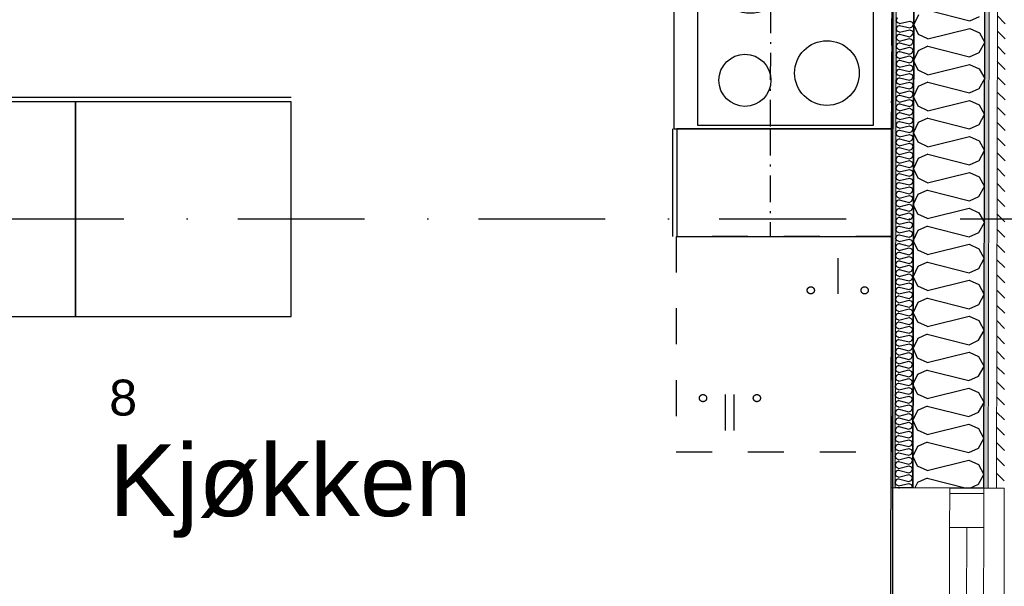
# Model space of a CAD drawing. Header units: millimetres. Extents: x -3836 to 10135, y -3581 to 11389.
# Tile 9 of 47: x 5097 to 7839, y 423 to 2000. Entities that reach past the tile are written whole.
import ezdxf
from ezdxf.enums import TextEntityAlignment as Align

# ---------------------------------------------------------------- set-up
doc = ezdxf.new("R2010")
doc.units = ezdxf.units.MM
doc.header["$LTSCALE"] = 0.5
doc.header["$MEASUREMENT"] = 0
for name, pattern in [('Over snittplan', [260, 150, -50, 10, -50]), ('PLINE', [0]), ('Prikk & stiplet', [1340.555525, 705.555534, -352.777767, 0, -282.222223]), ('Stipling', [400, 200, -200])]:
    doc.linetypes.add(name, pattern=pattern)
for name, color, linetype in [('231- Bærende yttervegger (Skravur)(Nye konstruksjoner)', 7, 'Continuous'), ('231- Bærende yttervegger(Nye konstruksjoner)', 7, 'Continuous'), ('244- Vinduer_ dører_ foldevegger(Nye konstruksjoner)', 7, 'Continuous'), ('252- Gulv på grunn_ bunnplate(Nye konstruksjoner)', 7, 'Continuous'), ('273- Kjøkkeninnredning(Nye konstruksjoner)', 7, 'Continuous'), ('852- Snittmarkør', 7, 'Continuous'), ('862- M___Nettoareal(Nye konstruksjoner)', 7, 'Continuous'), ('862- M___Nettoareal(Polylinje)(Nye konstruksjoner)', 7, 'Continuous'), ('862- M___Nettoareal(Tekst)(Nye konstruksjoner)', 7, 'Continuous')]:
    doc.layers.add(name, color=color, linetype=linetype)
for name, color, linetype, lineweight in [('234- Vinduer_ dører_ porter(Nye konstruksjoner)', 7, 'Continuous', 0), ('235- Utvendig kledning og overflate(Nye konstruksjoner)', 7, 'Continuous', 0), ('236- Innvendig kledning og overflate(Nye konstruksjoner)', 7, 'Continuous', 0)]:
    doc.layers.add(name, color=color, linetype=linetype, lineweight=lineweight)
doc.styles.add('GENERATED_STYLE_1', font='arial.ttf')
pattern_1 = [(0, (0, 0), (0, 43.30127), [0, -25]), (0, (12.5, 21.65), (0, 43.30127), [0, -25])]

# ---------------------------------------------------------------- blocks, each defined once
blk = doc.blocks.new('Kjøkken_8_8', base_point=(5841.9, 706.7))
at = {"layer": '862- M___Nettoareal(Polylinje)(Nye konstruksjoner)', "linetype": 'PLINE', "flags": 128}
blk.add_lwpolyline([(4405.4, -852.4), (7528.2, -852.4), (7528.2, 3259), (4405.4, 3259)], close=True, dxfattribs=at)
at = {"layer": '862- M___Nettoareal(Tekst)(Nye konstruksjoner)', "style": 'GENERATED_STYLE_1'}
for tag, height, p in [('DUMMY_862', 100, (5422.8, 1021)), ('DUMMY_861', 100, (5346.5, 998.2)), ('DUMMY_863', 200, (6337.3, 863.9)), ('ROOM_NAME', 200, (5346.5, 818.2)), ('DUMMY_864', 100, (5346.5, 549.6))]:
    blk.add_attdef(tag, text='', height=height, dxfattribs=at).set_placement(p, align=Align.TOP_LEFT)
blk = doc.blocks.new('Kjøleskap[11]', base_point=(6924.8, 1396.8))
at = {"layer": '273- Kjøkkeninnredning(Nye konstruksjoner)', "linetype": 'Stipling'}
for p, q in [((7374.8, 1336.8), (7374.8, 1156.8)), ((7062.8, 856.8), (7062.8, 1036.8)), ((7086.8, 856.8), (7086.8, 1036.8))]:
    blk.add_line(p, q, dxfattribs=at)
at = {"layer": '273- Kjøkkeninnredning(Nye konstruksjoner)', "linetype": 'Stipling', "flags": 128}
blk.add_lwpolyline([(6924.8, 1396.8), (6924.8, 796.8), (7524.8, 796.8), (7524.8, 1396.8)], close=True, dxfattribs=at)
at = {"layer": '273- Kjøkkeninnredning(Nye konstruksjoner)', "linetype": 'Stipling'}
for centre in [(7299.8, 1246.8), (7449.8, 1246.8), (6999.8, 946.8), (7149.8, 946.8)]:
    blk.add_circle(centre, 10, dxfattribs=at)
blk = doc.blocks.new('Koketopp + integrert stekeovn[16]', base_point=(6918.2, 2296.8))
at = {"layer": '273- Kjøkkeninnredning(Nye konstruksjoner)', "linetype": 'PLINE'}
for p, q in [((6918.2, 2296.8), (6918.2, 1696.8)), ((6918.2, 2296.8), (7528.2, 2296.8)), ((7528.2, 2296.8), (7528.2, 1696.8)), ((6918.2, 1696.8), (7528.2, 1696.8))]:
    blk.add_line(p, q, dxfattribs=at)
at = {"layer": '273- Kjøkkeninnredning(Nye konstruksjoner)', "linetype": 'PLINE', "flags": 128}
blk.add_lwpolyline([(6984.2, 2286.8), (6984.2, 1706.8), (7474.2, 1706.8), (7474.2, 2286.8)], close=True, dxfattribs=at)
at = {"layer": '273- Kjøkkeninnredning(Nye konstruksjoner)', "linetype": 'PLINE'}
for centre, radius in [((7131.2, 2123.3), 105), ((7363.9, 2156.3), 72.5), ((7344.8, 1851.8), 90), ((7116.5, 1831.5), 72.5)]:
    blk.add_circle(centre, radius, dxfattribs=at)
blk = doc.blocks.new('Underskap[17]', base_point=(5852.7, 1173.6))
at = {"layer": '273- Kjøkkeninnredning(Nye konstruksjoner)', "linetype": 'PLINE'}
for p, q in [((5852.7, 1783.6), (5252.7, 1783.6)), ((5852.7, 1771.6), (5252.7, 1771.6)), ((5252.7, 1771.6), (5252.7, 1173.6)), ((5852.7, 1173.6), (5852.7, 1771.6)), ((5252.7, 1173.6), (5852.7, 1173.6)), ((5252.7, 1173.6), (5852.7, 1173.6))]:
    blk.add_line(p, q, dxfattribs=at)
blk = doc.blocks.new('Underskap[18]', base_point=(5252.7, 1173.6))
at = {"layer": '273- Kjøkkeninnredning(Nye konstruksjoner)', "linetype": 'PLINE'}
for p, q in [((5252.7, 1783.6), (4652.7, 1783.6)), ((5252.7, 1771.6), (4652.7, 1771.6)), ((4652.7, 1771.6), (4652.7, 1173.6)), ((5252.7, 1173.6), (5252.7, 1771.6)), ((4652.7, 1173.6), (5252.7, 1173.6)), ((4652.7, 1173.6), (5252.7, 1173.6))]:
    blk.add_line(p, q, dxfattribs=at)
blk = doc.blocks.new('Underskap[33]', base_point=(7524.8, 1696.8))
at = {"layer": '273- Kjøkkeninnredning(Nye konstruksjoner)', "linetype": 'PLINE'}
for p, q in [((6914.8, 1696.8), (6914.8, 1396.8)), ((6926.8, 1696.8), (6926.8, 1396.8)), ((7524.8, 1696.8), (6926.8, 1696.8)), ((7524.8, 1396.8), (7524.8, 1696.8)), ((7524.8, 1396.8), (7524.8, 1696.8)), ((6926.8, 1396.8), (7524.8, 1396.8))]:
    blk.add_line(p, q, dxfattribs=at)
blk = doc.blocks.new('Overskap[44]', base_point=(7526.1, 2296.8))
at = {"layer": '273- Kjøkkeninnredning(Nye konstruksjoner)', "linetype": 'Over snittplan', "flags": 128}
blk.add_lwpolyline([(7188.1, 2297.6), (7186.8, 1697.6), (7524.8, 1696.8), (7526.1, 2296.8)], close=True, dxfattribs=at)
blk = doc.blocks.new('Overskap[49]', base_point=(7524.8, 1696.8))
at = {"layer": '273- Kjøkkeninnredning(Nye konstruksjoner)', "linetype": 'Over snittplan', "flags": 128}
blk.add_lwpolyline([(7186.8, 1696.8), (7186.8, 1396.8), (7524.8, 1396.8), (7524.8, 1696.8)], close=True, dxfattribs=at)
blk = doc.blocks.new('*X199')
at = {"layer": '231- Bærende yttervegger (Skravur)(Nye konstruksjoner)', "linetype": 'PLINE'}
for p, q in [((7540.6, 2005.7), (7537.4, 1999)), ((7540.6, 1992.4), (7537.4, 1999)), ((7540.5, 1981.4), (7537.4, 1974.8)), ((7540.5, 1968.1), (7537.4, 1974.8)), ((7547, 1984.3), (7540.5, 1981.4)), ((7547.1, 1989.4), (7540.6, 1992.4)), ((7547, 1984.3), (7575.2, 1977.2)), ((7547.1, 1989.4), (7575.2, 1996.4)), ((7575.2, 1996.4), (7581.7, 1993.4)), ((7575.2, 1977.2), (7581.7, 1980.2)), ((7581.7, 1993.4), (7585.4, 1986.8)), ((7581.7, 1980.2), (7585.4, 1986.8)), ((7540.5, 1957.1), (7537.3, 1950.5)), ((7540.5, 1943.8), (7537.3, 1950.5)), ((7547, 1965.2), (7540.5, 1968.1)), ((7547, 1960), (7540.5, 1957.1)), ((7547, 1965.2), (7575.2, 1972.1)), ((7547, 1960), (7575.1, 1952.9)), ((7547, 1940.9), (7575.1, 1947.8)), ((7575.1, 1952.9), (7581.6, 1955.9)), ((7575.1, 1947.8), (7581.6, 1944.9)), ((7575.2, 1972.1), (7581.7, 1969.2)), ((7581.6, 1955.9), (7585.4, 1962.5)), ((7581.7, 1969.2), (7585.4, 1962.5)), ((7540.4, 1932.8), (7537.3, 1926.2)), ((7540.4, 1919.6), (7537.3, 1926.2)), ((7546.9, 1935.8), (7540.4, 1932.8)), ((7546.9, 1916.6), (7540.4, 1919.6)), ((7547, 1940.9), (7540.5, 1943.8)), ((7546.9, 1935.8), (7575.1, 1928.7)), ((7546.9, 1916.6), (7575.1, 1923.6)), ((7575.1, 1928.7), (7581.6, 1931.6)), ((7575.1, 1923.6), (7581.6, 1920.6)), ((7581.6, 1944.9), (7585.3, 1938.2)), ((7581.6, 1931.6), (7585.3, 1938.2)), ((7581.6, 1920.6), (7585.3, 1914)), ((7540.4, 1908.5), (7537.2, 1901.9)), ((7540.4, 1895.3), (7537.2, 1901.9)), ((7546.9, 1911.5), (7540.4, 1908.5)), ((7546.9, 1892.3), (7540.4, 1895.3)), ((7546.9, 1911.5), (7575, 1904.4)), ((7546.9, 1892.3), (7575, 1899.3)), ((7575, 1904.4), (7581.5, 1907.3)), ((7575, 1899.3), (7581.5, 1896.3)), ((7581.5, 1907.3), (7585.3, 1914)), ((7581.5, 1896.3), (7585.2, 1889.7)), ((7540.3, 1884.3), (7537.2, 1877.6)), ((7540.3, 1871), (7537.2, 1877.6)), ((7546.8, 1887.2), (7540.3, 1884.3)), ((7546.8, 1868), (7540.3, 1871)), ((7546.8, 1887.2), (7575, 1880.1)), ((7546.8, 1868), (7575, 1875)), ((7575, 1880.1), (7581.5, 1883.1)), ((7575, 1875), (7581.5, 1872)), ((7581.4, 1858.8), (7585.2, 1865.4)), ((7581.5, 1883.1), (7585.2, 1889.7)), ((7581.5, 1872), (7585.2, 1865.4)), ((7540.3, 1860), (7537.1, 1853.4)), ((7540.2, 1846.7), (7537.1, 1853.4)), ((7546.7, 1843.7), (7540.2, 1846.7)), ((7546.7, 1838.6), (7540.2, 1835.7)), ((7546.8, 1862.9), (7540.3, 1860)), ((7546.7, 1843.7), (7574.9, 1850.7)), ((7546.7, 1838.6), (7574.9, 1831.5)), ((7546.8, 1862.9), (7574.9, 1855.8)), ((7574.9, 1855.8), (7581.4, 1858.8)), ((7574.9, 1850.7), (7581.4, 1847.8)), ((7581.4, 1847.8), (7585.1, 1841.1)), ((7581.4, 1834.5), (7585.1, 1841.1)), ((7540.2, 1811.4), (7537, 1804.8)), ((7540.2, 1835.7), (7537.1, 1829.1)), ((7540.2, 1822.4), (7537.1, 1829.1)), ((7546.7, 1819.5), (7540.2, 1822.4)), ((7546.7, 1814.4), (7540.2, 1811.4)), ((7546.7, 1819.5), (7574.9, 1826.4)), ((7546.7, 1814.4), (7574.8, 1807.3)), ((7574.8, 1807.3), (7581.3, 1810.2)), ((7574.9, 1831.5), (7581.4, 1834.5)), ((7574.9, 1826.4), (7581.4, 1823.5)), ((7581.3, 1810.2), (7585, 1816.8)), ((7581.4, 1823.5), (7585, 1816.8)), ((7540.1, 1798.2), (7537, 1804.8)), ((7540.1, 1787.1), (7537, 1780.5)), ((7546.6, 1795.2), (7540.1, 1798.2)), ((7546.6, 1790.1), (7540.1, 1787.1)), ((7546.6, 1795.2), (7574.8, 1802.2)), ((7546.6, 1790.1), (7574.8, 1783)), ((7574.8, 1802.2), (7581.3, 1799.2)), ((7574.8, 1783), (7581.3, 1785.9)), ((7581.3, 1799.2), (7585, 1792.5)), ((7581.3, 1785.9), (7585, 1792.5)), ((7540.1, 1762.9), (7536.9, 1756.2)), ((7540, 1749.6), (7536.9, 1756.2)), ((7540.1, 1773.9), (7537, 1780.5)), ((7546.6, 1770.9), (7540.1, 1773.9)), ((7546.6, 1765.8), (7540.1, 1762.9)), ((7546.6, 1770.9), (7574.8, 1777.9)), ((7546.6, 1765.8), (7574.7, 1758.7)), ((7574.7, 1758.7), (7581.2, 1761.6)), ((7574.8, 1777.9), (7581.3, 1774.9)), ((7581.2, 1761.6), (7584.9, 1768.3)), ((7581.3, 1774.9), (7584.9, 1768.3)), ((7540, 1738.6), (7536.9, 1731.9)), ((7540, 1725.3), (7536.9, 1731.9)), ((7546.5, 1746.6), (7540, 1749.6)), ((7546.5, 1741.5), (7540, 1738.6)), ((7546.5, 1746.6), (7574.7, 1753.6)), ((7546.5, 1741.5), (7574.7, 1734.4)), ((7546.5, 1722.3), (7574.7, 1729.3)), ((7574.7, 1753.6), (7581.2, 1750.6)), ((7574.7, 1734.4), (7581.2, 1737.4)), ((7574.7, 1729.3), (7581.2, 1726.3)), ((7581.2, 1750.6), (7584.9, 1744)), ((7581.2, 1737.4), (7584.9, 1744)), ((7540, 1714.3), (7536.8, 1707.7)), ((7539.9, 1701), (7536.8, 1707.7)), ((7546.4, 1698.1), (7539.9, 1701)), ((7546.5, 1722.3), (7540, 1725.3)), ((7546.5, 1717.2), (7540, 1714.3)), ((7546.4, 1698.1), (7574.6, 1705)), ((7546.5, 1717.2), (7574.6, 1710.1)), ((7574.6, 1710.1), (7581.1, 1713.1)), ((7574.6, 1705), (7581.1, 1702.1)), ((7581.1, 1713.1), (7584.8, 1719.7)), ((7581.1, 1702.1), (7584.8, 1695.4)), ((7581.2, 1726.3), (7584.8, 1719.7)), ((7539.9, 1690), (7536.8, 1683.4)), ((7539.9, 1676.7), (7536.8, 1683.4)), ((7546.4, 1693), (7539.9, 1690)), ((7546.4, 1673.8), (7539.9, 1676.7)), ((7546.4, 1693), (7574.6, 1685.9)), ((7546.4, 1673.8), (7574.5, 1680.8)), ((7574.5, 1680.8), (7581, 1677.8)), ((7574.6, 1685.9), (7581.1, 1688.8)), ((7581, 1677.8), (7584.7, 1671.1)), ((7581.1, 1688.8), (7584.8, 1695.4)), ((7539.9, 1665.7), (7536.7, 1659.1)), ((7539.8, 1652.5), (7536.7, 1659.1)), ((7546.3, 1649.5), (7539.8, 1652.5)), ((7546.4, 1668.7), (7539.9, 1665.7)), ((7546.3, 1649.5), (7574.5, 1656.5)), ((7546.4, 1668.7), (7574.5, 1661.6)), ((7574.5, 1661.6), (7581, 1664.5)), ((7574.5, 1656.5), (7581, 1653.5)), ((7581, 1664.5), (7584.7, 1671.1)), ((7581, 1653.5), (7584.7, 1646.9)), ((7581, 1640.2), (7584.7, 1646.9)), ((7539.8, 1641.4), (7536.7, 1634.8)), ((7539.8, 1628.2), (7536.7, 1634.8)), ((7546.3, 1644.4), (7539.8, 1641.4)), ((7546.3, 1625.2), (7539.8, 1628.2)), ((7546.3, 1620.1), (7539.8, 1617.2)), ((7546.3, 1644.4), (7574.5, 1637.3)), ((7546.3, 1625.2), (7574.4, 1632.2)), ((7546.3, 1620.1), (7574.4, 1613)), ((7574.4, 1632.2), (7580.9, 1629.2)), ((7574.5, 1637.3), (7581, 1640.2)), ((7580.9, 1629.2), (7584.6, 1622.6)), ((7580.9, 1616), (7584.6, 1622.6)), ((7539.7, 1592.9), (7536.5, 1586.3)), ((7539.8, 1617.2), (7536.6, 1610.5)), ((7539.7, 1603.9), (7536.6, 1610.5)), ((7546.2, 1600.9), (7539.7, 1603.9)), ((7546.2, 1595.8), (7539.7, 1592.9)), ((7546.2, 1600.9), (7574.4, 1607.9)), ((7546.2, 1595.8), (7574.4, 1588.7)), ((7574.4, 1613), (7580.9, 1616)), ((7574.4, 1607.9), (7580.9, 1604.9)), ((7574.4, 1588.7), (7580.9, 1591.7)), ((7580.9, 1604.9), (7584.6, 1598.3)), ((7580.9, 1591.7), (7584.6, 1598.3)), ((7539.7, 1579.6), (7536.5, 1586.3)), ((7539.6, 1568.6), (7536.5, 1562)), ((7546.2, 1571.6), (7539.6, 1568.6)), ((7546.2, 1576.7), (7539.7, 1579.6)), ((7546.2, 1576.7), (7574.3, 1583.6)), ((7546.2, 1571.6), (7574.3, 1564.5)), ((7574.3, 1583.6), (7580.8, 1580.7)), ((7574.3, 1564.5), (7580.8, 1567.4)), ((7580.8, 1580.7), (7584.5, 1574)), ((7580.8, 1567.4), (7584.5, 1574)), ((7539.6, 1544.3), (7536.4, 1537.7)), ((7539.6, 1531.1), (7536.4, 1537.7)), ((7539.6, 1555.3), (7536.5, 1562)), ((7546.1, 1552.4), (7539.6, 1555.3)), ((7546.1, 1547.3), (7539.6, 1544.3)), ((7546.1, 1552.4), (7574.3, 1559.3)), ((7546.1, 1547.3), (7574.2, 1540.2)), ((7574.2, 1540.2), (7580.8, 1543.1)), ((7574.3, 1559.3), (7580.8, 1556.4)), ((7580.8, 1556.4), (7584.5, 1549.7)), ((7580.8, 1543.1), (7584.5, 1549.7)), ((7539.5, 1520), (7536.4, 1513.4)), ((7539.5, 1506.8), (7536.4, 1513.4)), ((7546.1, 1523), (7539.5, 1520)), ((7546.1, 1528.1), (7539.6, 1531.1)), ((7546, 1503.8), (7574.2, 1510.8)), ((7546.1, 1528.1), (7574.2, 1535.1)), ((7546.1, 1523), (7574.2, 1515.9)), ((7574.2, 1535.1), (7580.7, 1532.1)), ((7574.2, 1515.9), (7580.7, 1518.8)), ((7574.2, 1510.8), (7580.7, 1507.8)), ((7580.7, 1532.1), (7584.4, 1525.5)), ((7580.7, 1518.8), (7584.4, 1525.5)), ((7580.7, 1507.8), (7584.4, 1501.2)), ((7539.5, 1495.8), (7536.3, 1489.1)), ((7539.5, 1482.5), (7536.3, 1489.1)), ((7546, 1503.8), (7539.5, 1506.8)), ((7546, 1498.7), (7539.5, 1495.8)), ((7546, 1479.5), (7539.5, 1482.5)), ((7546, 1498.7), (7574.1, 1491.6)), ((7546, 1479.5), (7574.1, 1486.5)), ((7574.1, 1491.6), (7580.6, 1494.6)), ((7574.1, 1486.5), (7580.6, 1483.5)), ((7580.6, 1494.6), (7584.4, 1501.2)), ((7580.6, 1483.5), (7584.3, 1476.9)), ((7539.4, 1471.5), (7536.3, 1464.9)), ((7539.4, 1458.2), (7536.3, 1464.9)), ((7545.9, 1474.4), (7539.4, 1471.5)), ((7545.9, 1455.2), (7539.4, 1458.2)), ((7545.9, 1474.4), (7574.1, 1467.3)), ((7545.9, 1455.2), (7574.1, 1462.2)), ((7574.1, 1467.3), (7580.6, 1470.3)), ((7574.1, 1462.2), (7580.6, 1459.3)), ((7580.6, 1470.3), (7584.3, 1476.9)), ((7580.6, 1459.3), (7584.3, 1452.6)), ((7539.4, 1447.2), (7536.2, 1440.6)), ((7539.4, 1433.9), (7536.2, 1440.6)), ((7545.8, 1425.9), (7539.3, 1422.9)), ((7545.9, 1450.1), (7539.4, 1447.2)), ((7545.9, 1431), (7539.4, 1433.9)), ((7545.8, 1425.9), (7574, 1418.8)), ((7545.9, 1450.1), (7574, 1443)), ((7545.9, 1431), (7574, 1437.9)), ((7574, 1443), (7580.5, 1446)), ((7574, 1437.9), (7580.5, 1435)), ((7580.5, 1446), (7584.3, 1452.6)), ((7580.5, 1435), (7584.2, 1428.3)), ((7580.5, 1421.7), (7584.2, 1428.3)), ((7539.3, 1398.6), (7536.1, 1392)), ((7539.3, 1422.9), (7536.2, 1416.3)), ((7539.3, 1409.7), (7536.2, 1416.3)), ((7545.8, 1406.7), (7539.3, 1409.7)), ((7545.8, 1401.6), (7539.3, 1398.6)), ((7545.8, 1406.7), (7574, 1413.7)), ((7545.8, 1401.6), (7573.9, 1394.5)), ((7574, 1418.8), (7580.5, 1421.7)), ((7574, 1413.7), (7580.5, 1410.7)), ((7580.4, 1397.4), (7584.2, 1404)), ((7580.5, 1410.7), (7584.2, 1404)), ((7539.3, 1385.4), (7536.1, 1392)), ((7539.2, 1374.4), (7536.1, 1367.7)), ((7545.7, 1377.3), (7539.2, 1374.4)), ((7545.7, 1382.4), (7539.3, 1385.4)), ((7545.7, 1382.4), (7573.9, 1389.4)), ((7545.7, 1377.3), (7573.9, 1370.2)), ((7573.9, 1394.5), (7580.4, 1397.4)), ((7573.9, 1389.4), (7580.4, 1386.4)), ((7573.9, 1370.2), (7580.4, 1373.1)), ((7580.4, 1386.4), (7584.1, 1379.8)), ((7580.4, 1373.1), (7584.1, 1379.8)), ((7539.2, 1350.1), (7536, 1343.5)), ((7539.1, 1336.8), (7536, 1343.5)), ((7539.2, 1361.1), (7536.1, 1367.7)), ((7545.7, 1358.1), (7539.2, 1361.1)), ((7545.7, 1353), (7539.2, 1350.1)), ((7545.7, 1358.1), (7573.9, 1365.1)), ((7545.7, 1353), (7573.8, 1345.9)), ((7573.8, 1345.9), (7580.3, 1348.9)), ((7573.9, 1365.1), (7580.4, 1362.1)), ((7580.3, 1348.9), (7584, 1355.5)), ((7580.4, 1362.1), (7584, 1355.5)), ((7539.1, 1325.8), (7536, 1319.2)), ((7539.1, 1312.5), (7536, 1319.2)), ((7545.6, 1333.8), (7539.1, 1336.8)), ((7545.6, 1328.7), (7539.1, 1325.8)), ((7545.6, 1333.8), (7573.8, 1340.8)), ((7545.6, 1328.7), (7573.8, 1321.6)), ((7545.6, 1309.6), (7573.8, 1316.5)), ((7573.8, 1340.8), (7580.3, 1337.8)), ((7573.8, 1321.6), (7580.3, 1324.6)), ((7573.8, 1316.5), (7580.3, 1313.6)), ((7580.3, 1337.8), (7584, 1331.2)), ((7580.3, 1324.6), (7584, 1331.2)), ((7539.1, 1301.5), (7535.9, 1294.9)), ((7539, 1288.3), (7535.9, 1294.9)), ((7545.6, 1309.6), (7539.1, 1312.5)), ((7545.6, 1304.5), (7539.1, 1301.5)), ((7545.5, 1285.3), (7573.7, 1292.3)), ((7545.6, 1304.5), (7573.7, 1297.4)), ((7573.7, 1297.4), (7580.2, 1300.3)), ((7573.7, 1292.3), (7580.2, 1289.3)), ((7580.2, 1300.3), (7583.9, 1306.9)), ((7580.2, 1289.3), (7583.9, 1282.6)), ((7580.3, 1313.6), (7583.9, 1306.9)), ((7539, 1277.2), (7535.9, 1270.6)), ((7539, 1264), (7535.9, 1270.6)), ((7545.5, 1285.3), (7539, 1288.3)), ((7545.5, 1280.2), (7539, 1277.2)), ((7545.5, 1261), (7539, 1264)), ((7545.5, 1280.2), (7573.7, 1273.1)), ((7545.5, 1261), (7573.7, 1268)), ((7573.7, 1273.1), (7580.2, 1276)), ((7573.7, 1268), (7580.2, 1265)), ((7580.2, 1276), (7583.9, 1282.6)), ((7580.2, 1265), (7583.8, 1258.4)), ((7539, 1252.9), (7535.8, 1246.3)), ((7538.9, 1239.7), (7535.8, 1246.3)), ((7545.4, 1236.7), (7538.9, 1239.7)), ((7545.5, 1255.9), (7539, 1252.9)), ((7545.4, 1236.7), (7573.6, 1243.7)), ((7545.5, 1255.9), (7573.6, 1248.8)), ((7573.6, 1248.8), (7580.1, 1251.7)), ((7573.6, 1243.7), (7580.1, 1240.7)), ((7580.1, 1251.7), (7583.8, 1258.4)), ((7580.1, 1240.7), (7583.8, 1234.1)), ((7580.1, 1227.5), (7583.8, 1234.1)), ((7538.9, 1228.7), (7535.8, 1222)), ((7538.9, 1215.4), (7535.8, 1222)), ((7545.4, 1231.6), (7538.9, 1228.7)), ((7545.4, 1212.4), (7538.9, 1215.4)), ((7545.4, 1207.3), (7538.9, 1204.4)), ((7545.4, 1231.6), (7573.6, 1224.5)), ((7545.4, 1212.4), (7573.6, 1219.4)), ((7545.4, 1207.3), (7573.5, 1200.2)), ((7573.6, 1224.5), (7580.1, 1227.5)), ((7573.6, 1219.4), (7580, 1216.4)), ((7580, 1216.4), (7583.7, 1209.8)), ((7580, 1203.2), (7583.7, 1209.8)), ((7538.9, 1204.4), (7535.7, 1197.8)), ((7538.8, 1191.1), (7535.7, 1197.8)), ((7538.8, 1180.1), (7535.7, 1173.5)), ((7545.3, 1188.2), (7538.8, 1191.1)), ((7545.3, 1183.1), (7538.8, 1180.1)), ((7545.3, 1188.2), (7573.5, 1195.1)), ((7545.3, 1183.1), (7573.5, 1176)), ((7573.5, 1200.2), (7580, 1203.2)), ((7573.5, 1195.1), (7580, 1192.2)), ((7573.5, 1176), (7580, 1178.9)), ((7580, 1192.2), (7583.7, 1185.5)), ((7580, 1178.9), (7583.7, 1185.5)), ((7538.8, 1155.8), (7535.6, 1149.2)), ((7538.8, 1166.8), (7535.7, 1173.5)), ((7545.3, 1163.9), (7538.8, 1166.8)), ((7545.3, 1158.8), (7538.8, 1155.8)), ((7545.3, 1163.9), (7573.4, 1170.8)), ((7545.3, 1158.8), (7573.4, 1151.7)), ((7573.4, 1170.8), (7579.9, 1167.9)), ((7573.4, 1151.7), (7579.9, 1154.6)), ((7579.9, 1167.9), (7583.6, 1161.2)), ((7579.9, 1154.6), (7583.6, 1161.2)), ((7538.7, 1131.5), (7535.5, 1124.9)), ((7538.7, 1118.3), (7535.5, 1124.9)), ((7538.7, 1142.6), (7535.6, 1149.2)), ((7545.2, 1139.6), (7538.7, 1142.6)), ((7545.2, 1134.5), (7538.7, 1131.5)), ((7545.2, 1139.6), (7573.4, 1146.6)), ((7545.2, 1134.5), (7573.4, 1127.4)), ((7573.4, 1146.6), (7579.9, 1143.6)), ((7573.4, 1127.4), (7579.9, 1130.3)), ((7579.9, 1143.6), (7583.6, 1137)), ((7579.9, 1130.3), (7583.6, 1137)), ((7538.6, 1107.3), (7535.5, 1100.6)), ((7538.6, 1094), (7535.5, 1100.6)), ((7545.2, 1110.2), (7538.6, 1107.3)), ((7545.2, 1115.3), (7538.7, 1118.3)), ((7545.1, 1091), (7573.3, 1098)), ((7545.2, 1115.3), (7573.3, 1122.3)), ((7545.2, 1110.2), (7573.3, 1103.1)), ((7573.3, 1122.3), (7579.8, 1119.3)), ((7573.3, 1103.1), (7579.8, 1106.1)), ((7573.3, 1098), (7579.8, 1095)), ((7579.8, 1119.3), (7583.5, 1112.7)), ((7579.8, 1106.1), (7583.5, 1112.7)), ((7538.6, 1083), (7535.4, 1076.4)), ((7538.6, 1069.7), (7535.4, 1076.4)), ((7545.1, 1091), (7538.6, 1094)), ((7545.1, 1085.9), (7538.6, 1083)), ((7545.1, 1066.7), (7538.6, 1069.7)), ((7545.1, 1085.9), (7573.2, 1078.8)), ((7545.1, 1066.7), (7573.2, 1073.7)), ((7573.2, 1078.8), (7579.8, 1081.8)), ((7573.2, 1073.7), (7579.7, 1070.8)), ((7579.7, 1070.8), (7583.4, 1064.1)), ((7579.8, 1095), (7583.5, 1088.4)), ((7579.8, 1081.8), (7583.5, 1088.4)), ((7538.5, 1058.7), (7535.4, 1052.1)), ((7538.5, 1045.4), (7535.4, 1052.1)), ((7545.1, 1061.6), (7538.5, 1058.7)), ((7545, 1042.5), (7538.5, 1045.4)), ((7545, 1042.5), (7573.2, 1049.4)), ((7545.1, 1061.6), (7573.2, 1054.5)), ((7573.2, 1054.5), (7579.7, 1057.5)), ((7573.2, 1049.4), (7579.7, 1046.5)), ((7579.7, 1057.5), (7583.4, 1064.1)), ((7579.7, 1046.5), (7583.4, 1039.8)), ((7538.5, 1034.4), (7535.3, 1027.8)), ((7538.5, 1021.2), (7535.3, 1027.8)), ((7545, 1037.4), (7538.5, 1034.4)), ((7545, 1018.2), (7538.5, 1021.2)), ((7545, 1037.4), (7573.1, 1030.3)), ((7545, 1018.2), (7573.1, 1025.2)), ((7573.1, 1030.3), (7579.7, 1033.2)), ((7573.1, 1025.2), (7579.6, 1022.2)), ((7579.6, 1022.2), (7583.3, 1015.6)), ((7579.6, 1008.9), (7583.3, 1015.6)), ((7579.7, 1033.2), (7583.4, 1039.8)), ((7538.4, 1010.1), (7535.3, 1003.5)), ((7538.4, 996.9), (7535.3, 1003.5)), ((7544.9, 1013.1), (7538.4, 1010.1)), ((7544.9, 993.9), (7538.4, 996.9)), ((7544.9, 988.8), (7538.4, 985.9)), ((7544.9, 1013.1), (7573.1, 1006)), ((7544.9, 993.9), (7573.1, 1000.9)), ((7544.9, 988.8), (7573, 981.7)), ((7573.1, 1006), (7579.6, 1008.9)), ((7573.1, 1000.9), (7579.6, 997.9)), ((7579.5, 984.6), (7583.3, 991.3)), ((7579.6, 997.9), (7583.3, 991.3)), ((7538.4, 985.9), (7535.2, 979.2)), ((7538.4, 972.6), (7535.2, 979.2)), ((7538.3, 961.6), (7535.2, 955)), ((7544.8, 964.5), (7538.3, 961.6)), ((7544.9, 969.6), (7538.4, 972.6)), ((7544.8, 964.5), (7573, 957.4)), ((7544.9, 969.6), (7573, 976.6)), ((7573, 981.7), (7579.5, 984.6)), ((7573, 976.6), (7579.5, 973.6)), ((7573, 957.4), (7579.5, 960.4)), ((7579.5, 973.6), (7583.2, 967)), ((7579.5, 960.4), (7583.2, 967)), ((7538.3, 937.3), (7535.1, 930.7)), ((7538.3, 948.3), (7535.2, 955)), ((7544.8, 945.3), (7538.3, 948.3)), ((7544.8, 940.2), (7538.3, 937.3)), ((7544.8, 945.3), (7573, 952.3)), ((7544.8, 940.2), (7572.9, 933.1)), ((7572.9, 933.1), (7579.4, 936.1)), ((7573, 952.3), (7579.5, 949.3)), ((7579.4, 936.1), (7583.2, 942.7)), ((7579.5, 949.3), (7583.2, 942.7)), ((7538.3, 924), (7535.1, 930.7)), ((7538.2, 913), (7535.1, 906.4)), ((7538.2, 899.8), (7535.1, 906.4)), ((7544.7, 916), (7538.2, 913)), ((7544.7, 921.1), (7538.3, 924)), ((7544.7, 921.1), (7572.9, 928)), ((7544.7, 916), (7572.9, 908.9)), ((7572.9, 928), (7579.4, 925.1)), ((7572.9, 908.9), (7579.4, 911.8)), ((7579.4, 925.1), (7583.1, 918.4)), ((7579.4, 911.8), (7583.1, 918.4)), ((7538.2, 888.7), (7535, 882.1)), ((7538.1, 875.5), (7535, 882.1)), ((7544.7, 896.8), (7538.2, 899.8)), ((7544.7, 891.7), (7538.2, 888.7)), ((7544.6, 872.5), (7572.8, 879.5)), ((7544.7, 896.8), (7572.9, 903.8)), ((7544.7, 891.7), (7572.8, 884.6)), ((7572.8, 884.6), (7579.3, 887.5)), ((7572.8, 879.5), (7579.3, 876.5)), ((7572.9, 903.8), (7579.4, 900.8)), ((7579.3, 887.5), (7583.1, 894.1)), ((7579.4, 900.8), (7583.1, 894.1)), ((7538.1, 864.5), (7535, 857.8)), ((7538.1, 851.2), (7535, 857.8)), ((7544.6, 872.5), (7538.1, 875.5)), ((7544.6, 867.4), (7538.1, 864.5)), ((7544.6, 848.2), (7538.1, 851.2)), ((7544.6, 867.4), (7572.8, 860.3)), ((7544.6, 848.2), (7572.8, 855.2)), ((7572.8, 860.3), (7579.3, 863.2)), ((7572.8, 855.2), (7579.3, 852.2)), ((7579.3, 876.5), (7583, 869.9)), ((7579.3, 863.2), (7583, 869.9)), ((7579.3, 852.2), (7582.9, 845.6)), ((7538.1, 840.2), (7534.9, 833.5)), ((7538, 826.9), (7534.9, 833.5)), ((7544.5, 823.9), (7538, 826.9)), ((7544.6, 843.1), (7538.1, 840.2)), ((7544.5, 823.9), (7572.7, 830.9)), ((7544.6, 843.1), (7572.7, 836)), ((7572.7, 836), (7579.2, 839)), ((7572.7, 830.9), (7579.2, 827.9)), ((7579.2, 839), (7582.9, 845.6)), ((7579.2, 827.9), (7582.9, 821.3)), ((7538, 815.9), (7534.9, 809.3)), ((7538, 802.6), (7534.9, 809.3)), ((7544.5, 818.8), (7538, 815.9)), ((7544.5, 799.7), (7538, 802.6)), ((7544.5, 818.8), (7572.7, 811.7)), ((7544.5, 799.7), (7572.7, 806.6)), ((7572.7, 811.7), (7579.2, 814.7)), ((7572.7, 806.6), (7579.2, 803.7)), ((7579.1, 790.4), (7582.8, 797)), ((7579.2, 814.7), (7582.9, 821.3)), ((7579.2, 803.7), (7582.8, 797)), ((7538, 791.6), (7534.8, 785)), ((7537.9, 778.3), (7534.8, 785)), ((7544.4, 775.4), (7537.9, 778.3)), ((7544.4, 770.3), (7537.9, 767.3)), ((7544.5, 794.6), (7538, 791.6)), ((7544.4, 775.4), (7572.6, 782.4)), ((7544.4, 770.3), (7572.6, 763.2)), ((7544.5, 794.6), (7572.6, 787.5)), ((7572.6, 787.5), (7579.1, 790.4)), ((7572.6, 782.4), (7579.1, 779.4)), ((7579.1, 779.4), (7582.8, 772.7)), ((7579.1, 766.1), (7582.8, 772.7)), ((7537.9, 743), (7534.7, 736.4)), ((7537.9, 767.3), (7534.8, 760.7)), ((7537.9, 754.1), (7534.8, 760.7)), ((7544.4, 751.1), (7537.9, 754.1)), ((7544.4, 746), (7537.9, 743)), ((7544.4, 751.1), (7572.6, 758.1)), ((7544.4, 746), (7572.5, 738.9)), ((7572.5, 738.9), (7579, 741.8)), ((7572.6, 763.2), (7579.1, 766.1)), ((7572.6, 758.1), (7579, 755.1)), ((7579, 755.1), (7582.7, 748.5)), ((7579, 741.8), (7582.7, 748.5)), ((7537.8, 729.8), (7534.7, 736.4)), ((7537.8, 718.8), (7534.7, 712.1)), ((7544.3, 726.8), (7537.8, 729.8)), ((7544.3, 721.7), (7537.8, 718.8)), ((7544.3, 726.8), (7572.5, 733.8)), ((7544.3, 721.7), (7572.5, 714.6)), ((7572.5, 733.8), (7579, 730.8)), ((7572.5, 714.6), (7579, 717.6)), ((7579, 730.8), (7582.7, 724.2)), ((7579, 717.6), (7582.7, 724.2)), ((7537.8, 705.5), (7534.7, 712.1)), ((7544.3, 702.5), (7537.8, 705.5)), ((7544.3, 697.4), (7542.9, 696.8)), ((7544.3, 702.5), (7572.4, 709.5)), ((7544.3, 697.4), (7546.8, 696.8)), ((7572.4, 709.5), (7578.9, 706.5)), ((7578.9, 706.5), (7582.6, 699.9)), ((7580.8, 696.7), (7582.6, 699.9))]:
    blk.add_line(p, q, dxfattribs=at)
blk = doc.blocks.new('*X203')
at = {"layer": '231- Bærende yttervegger (Skravur)(Nye konstruksjoner)', "linetype": 'PLINE'}
for p, q in [((7599.4, 2014.1), (7586.4, 1986.8)), ((7626.3, 2026.3), (7742.4, 1997)), ((7742.4, 1997), (7769.2, 2009.1)), ((7599.3, 1959.4), (7586.4, 1986.8)), ((7626.1, 1947.2), (7742.3, 1975.9)), ((7742.3, 1975.9), (7769.1, 1963.7)), ((7626.1, 1947.2), (7599.3, 1959.4)), ((7769.1, 1963.7), (7784.3, 1936.3)), ((7626, 1926.1), (7599.2, 1914)), ((7626, 1926.1), (7742.1, 1896.8)), ((7769, 1909), (7784.3, 1936.3)), ((7599.2, 1914), (7586.2, 1886.6)), ((7742.1, 1896.8), (7769, 1909)), ((7599.1, 1859.3), (7586.2, 1886.6)), ((7625.9, 1847), (7742.1, 1875.8)), ((7742.1, 1875.8), (7768.9, 1863.5)), ((7625.9, 1847), (7599.1, 1859.3)), ((7768.9, 1863.5), (7784.1, 1836.1)), ((7599, 1813.8), (7586, 1786.5)), ((7625.8, 1825.9), (7599, 1813.8)), ((7625.8, 1825.9), (7741.9, 1796.7)), ((7768.8, 1808.8), (7784.1, 1836.1)), ((7598.9, 1759.1), (7586, 1786.5)), ((7741.9, 1796.7), (7768.8, 1808.8)), ((7625.7, 1746.8), (7598.9, 1759.1)), ((7625.7, 1746.8), (7741.9, 1775.6)), ((7741.9, 1775.6), (7768.7, 1763.4)), ((7768.7, 1763.4), (7783.9, 1736)), ((7768.5, 1708.6), (7783.9, 1736)), ((7598.8, 1713.6), (7585.8, 1686.3)), ((7625.6, 1725.8), (7598.8, 1713.6)), ((7625.6, 1725.8), (7741.7, 1696.5)), ((7741.7, 1696.5), (7768.5, 1708.6)), ((7598.6, 1658.9), (7585.8, 1686.3)), ((7625.4, 1646.7), (7741.7, 1675.5)), ((7741.7, 1675.5), (7768.5, 1663.2)), ((7625.4, 1646.7), (7598.6, 1658.9)), ((7768.5, 1663.2), (7783.7, 1635.8)), ((7625.4, 1625.6), (7598.6, 1613.5)), ((7625.4, 1625.6), (7741.5, 1596.3)), ((7768.3, 1608.5), (7783.7, 1635.8)), ((7598.6, 1613.5), (7585.5, 1586.2)), ((7741.5, 1596.3), (7768.3, 1608.5)), ((7598.4, 1558.8), (7585.5, 1586.2)), ((7625.2, 1546.5), (7741.4, 1575.3)), ((7741.4, 1575.3), (7768.2, 1563)), ((7768.2, 1563), (7783.4, 1535.6)), ((7625.2, 1546.5), (7598.4, 1558.8)), ((7768.1, 1508.3), (7783.4, 1535.6)), ((7598.3, 1513.3), (7585.3, 1486)), ((7625.2, 1525.5), (7598.3, 1513.3)), ((7625.2, 1525.5), (7741.3, 1496.2)), ((7741.3, 1496.2), (7768.1, 1508.3)), ((7598.2, 1458.6), (7585.3, 1486)), ((7625, 1446.4), (7598.2, 1458.6)), ((7625, 1446.4), (7741.2, 1475.1)), ((7741.2, 1475.1), (7768, 1462.9)), ((7768, 1462.9), (7783.2, 1435.5)), ((7767.9, 1408.2), (7783.2, 1435.5)), ((7598.1, 1413.2), (7585.1, 1385.8)), ((7625, 1425.3), (7598.1, 1413.2)), ((7625, 1425.3), (7741.1, 1396)), ((7741.1, 1396), (7767.9, 1408.2)), ((7598, 1358.5), (7585.1, 1385.8)), ((7624.8, 1346.2), (7741, 1375)), ((7741, 1375), (7767.8, 1362.7)), ((7624.8, 1346.2), (7598, 1358.5)), ((7767.8, 1362.7), (7783, 1335.3)), ((7624.7, 1325.1), (7597.9, 1313)), ((7624.7, 1325.1), (7740.8, 1295.9)), ((7767.7, 1308), (7783, 1335.3)), ((7597.9, 1313), (7584.9, 1285.7)), ((7740.8, 1295.9), (7767.7, 1308)), ((7597.8, 1258.3), (7584.9, 1285.7)), ((7624.6, 1246), (7740.8, 1274.8)), ((7740.8, 1274.8), (7767.6, 1262.6)), ((7767.6, 1262.6), (7782.8, 1235.2)), ((7624.6, 1246), (7597.8, 1258.3)), ((7767.5, 1207.8), (7782.8, 1235.2)), ((7597.7, 1212.8), (7584.7, 1185.5)), ((7624.5, 1225), (7597.7, 1212.8)), ((7624.5, 1225), (7740.6, 1195.7)), ((7740.6, 1195.7), (7767.5, 1207.8)), ((7597.6, 1158.1), (7584.7, 1185.5)), ((7624.4, 1145.9), (7597.6, 1158.1)), ((7624.4, 1145.9), (7740.6, 1174.7)), ((7740.6, 1174.7), (7767.4, 1162.4)), ((7767.4, 1162.4), (7782.6, 1135)), ((7624.3, 1124.8), (7597.5, 1112.7)), ((7624.3, 1124.8), (7740.4, 1095.5)), ((7767.2, 1107.7), (7782.6, 1135)), ((7597.5, 1112.7), (7584.5, 1085.4)), ((7740.4, 1095.5), (7767.2, 1107.7)), ((7597.3, 1058), (7584.5, 1085.4)), ((7624.1, 1045.7), (7740.4, 1074.5)), ((7740.4, 1074.5), (7767.1, 1062.2)), ((7624.1, 1045.7), (7597.3, 1058)), ((7767.1, 1062.2), (7782.4, 1034.8)), ((7624.1, 1024.7), (7597.3, 1012.5)), ((7624.1, 1024.7), (7740.2, 995.4)), ((7767, 1007.5), (7782.4, 1034.8)), ((7597.3, 1012.5), (7584.2, 985.2)), ((7740.2, 995.4), (7767, 1007.5)), ((7597.1, 957.8), (7584.2, 985.2)), ((7623.9, 945.6), (7740.1, 974.3)), ((7740.1, 974.3), (7766.9, 962.1)), ((7766.9, 962.1), (7782.1, 934.7)), ((7623.9, 945.6), (7597.1, 957.8)), ((7766.8, 907.4), (7782.1, 934.7)), ((7597, 912.4), (7584, 885)), ((7623.9, 924.5), (7597, 912.4)), ((7623.9, 924.5), (7740, 895.2)), ((7740, 895.2), (7766.8, 907.4)), ((7596.9, 857.7), (7584, 885)), ((7623.7, 845.4), (7596.9, 857.7)), ((7623.7, 845.4), (7739.9, 874.2)), ((7739.9, 874.2), (7766.7, 861.9)), ((7766.7, 861.9), (7781.9, 834.5)), ((7623.7, 824.3), (7596.8, 812.2)), ((7623.7, 824.3), (7739.8, 795.1)), ((7766.6, 807.2), (7781.9, 834.5)), ((7596.8, 812.2), (7583.8, 784.9)), ((7739.8, 795.1), (7766.6, 807.2)), ((7596.7, 757.5), (7583.8, 784.9)), ((7623.5, 745.2), (7739.7, 774)), ((7739.7, 774), (7766.5, 761.8)), ((7623.5, 745.2), (7596.7, 757.5)), ((7766.5, 761.8), (7781.7, 734.4)), ((7623.4, 724.2), (7596.6, 712)), ((7623.4, 724.2), (7733.7, 696.4)), ((7766.4, 707), (7781.7, 734.4)), ((7596.6, 712), (7589.3, 696.7)), ((7742.8, 696.4), (7766.4, 707))]:
    blk.add_line(p, q, dxfattribs=at)
blk = doc.blocks.new('Vindu[6]')
at = {"layer": '234- Vinduer_ dører_ porter(Nye konstruksjoner)', "linetype": 'PLINE'}
for p, q in [((7519.8, -623.2), (7522.6, 696.8)), ((7686.6, 696.5), (7686.6, 681.5)), ((7781.6, 681.3), (7781.6, 696.3)), ((7835.8, -623.8), (7838.6, 696.2)), ((7686.6, 681.5), (7686.4, 586.5)), ((7686.6, 681.5), (7781.6, 681.3)), ((7781.4, 586.3), (7781.6, 681.3)), ((7686.4, 586.5), (7684, -513.5)), ((7686.4, 586.5), (7781.4, 586.3)), ((7731.5, -513.6), (7733.9, 586.4)), ((7779, -513.7), (7781.4, 586.3)), ((7684, -513.5), (7683.8, -608.5)), ((7779, -513.7), (7684, -513.5)), ((7778.8, -608.7), (7779, -513.7)), ((7683.8, -608.5), (7683.8, -623.5)), ((7683.8, -608.5), (7778.8, -608.7)), ((7778.8, -623.7), (7778.8, -608.7))]:
    blk.add_line(p, q, dxfattribs=at)
at = {"layer": '235- Utvendig kledning og overflate(Nye konstruksjoner)', "linetype": 'PLINE'}
for p, q in [((7793.6, 696.3), (7781.6, 696.3)), ((7816.6, 696.2), (7793.6, 696.3)), ((7838.6, 696.2), (7816.6, 696.2)), ((7790.8, -623.7), (7778.8, -623.7)), ((7813.8, -623.8), (7790.8, -623.7)), ((7835.8, -623.8), (7813.8, -623.8))]:
    blk.add_line(p, q, dxfattribs=at)
at = {"layer": '236- Innvendig kledning og overflate(Nye konstruksjoner)', "linetype": 'PLINE'}
for p, q in [((7534.6, 696.8), (7522.6, 696.8)), ((7583.6, 696.7), (7582.6, 696.7)), ((7531.8, -623.2), (7519.8, -623.2)), ((7580.8, -623.3), (7579.8, -623.3))]:
    blk.add_line(p, q, dxfattribs=at)
at = {"layer": '244- Vinduer_ dører_ foldevegger(Nye konstruksjoner)', "linetype": 'PLINE'}
for p, q in [((7582.6, 696.7), (7534.6, 696.8)), ((7686.6, 696.5), (7583.6, 696.7)), ((7781.6, 696.3), (7686.6, 696.5)), ((7781.6, 696.3), (7686.6, 696.5)), ((7579.8, -623.3), (7531.8, -623.2)), ((7683.8, -623.5), (7580.8, -623.3)), ((7778.8, -623.7), (7683.8, -623.5)), ((7778.8, -623.7), (7683.8, -623.5))]:
    blk.add_line(p, q, dxfattribs=at)

msp = doc.modelspace()

# ---------------------------------------------------------------- hatches: boundary and pattern name
at = {"layer": '231- Bærende yttervegger (Skravur)(Nye konstruksjoner)', "linetype": 'Continuous'}
h = msp.add_hatch(dxfattribs=at)
h.set_pattern_fill('Skrålinjer_1', color=256, style=0, pattern_type=2)
h.set_pattern_definition([(134.87604, (0, 0), (21.25905, 21.16726), [])])
h.paths.add_polyline_path([(7835.1, 9223.6), (7816.6, 696.2), (7838.6, 696.2), (7857.1, 9223.6)])
h = msp.add_hatch(dxfattribs=at)
h.set_pattern_fill('Prikker_tett', color=256, style=0, pattern_type=2)
h.set_pattern_definition(pattern_1)
h.paths.add_polyline_path([(7781.6, 696.3), (7793.6, 696.3), (7812, 9188.6), (7800, 9188.6)])
msp.add_hatch(color=256, dxfattribs=at).paths.add_polyline_path([(7588.2, 3283), (7582.6, 696.7), (7583.6, 696.7), (7589.2, 3283)])
h = msp.add_hatch(dxfattribs=at)
h.set_pattern_fill('Prikker_tett', color=256, style=0, pattern_type=2)
h.set_pattern_definition(pattern_1)
h.paths.add_polyline_path([(7528.2, 3259), (7522.6, 696.8), (7534.6, 696.8), (7540.2, 3259)])

# ---------------------------------------------------------------- linework, layer by layer
at = {"layer": '231- Bærende yttervegger(Nye konstruksjoner)', "linetype": 'PLINE'}
for p, q in [((7588.2, 3283), (7582.6, 696.7)), ((7589.2, 3283), (7583.6, 696.7)), ((7781.6, 696.3), (7787.2, 3283)), ((7582.6, 696.7), (7534.6, 696.8)), ((7686.6, 696.5), (7583.6, 696.7)), ((7781.6, 696.3), (7686.6, 696.5))]:
    msp.add_line(p, q, dxfattribs=at)
at = {"layer": '235- Utvendig kledning og overflate(Nye konstruksjoner)', "linetype": 'PLINE'}
for p, q in [((7793.6, 696.3), (7812, 9188.6)), ((7816.6, 696.2), (7835, 9200.6)), ((7793.6, 696.3), (7781.6, 696.3)), ((7816.6, 696.2), (7793.6, 696.3)), ((7838.6, 696.2), (7816.6, 696.2))]:
    msp.add_line(p, q, dxfattribs=at)
at = {"layer": '236- Innvendig kledning og overflate(Nye konstruksjoner)', "linetype": 'PLINE'}
for p, q in [((7540.2, 3271), (7534.6, 696.8)), ((7534.6, 696.8), (7522.6, 696.8)), ((7583.6, 696.7), (7582.6, 696.7))]:
    msp.add_line(p, q, dxfattribs=at)
at = {"layer": '236- Innvendig kledning og overflate(Nye konstruksjoner)', "linetype": 'PLINE', "flags": 128}
msp.add_lwpolyline([(7528.2, 3259), (7522.6, 696.8)], dxfattribs=at)
at = {"layer": '252- Gulv på grunn_ bunnplate(Nye konstruksjoner)', "linetype": 'PLINE', "flags": 128}
msp.add_lwpolyline([(259, 259), (259, 8929.6), (7540.4, 8929.6), (7519.3, -852.4), (4405.4, -852.4), (4405.4, 259)], close=True, dxfattribs=at)
at = {"layer": '852- Snittmarkør', "linetype": 'Prikk & stiplet'}
msp.add_line((-3010.5, 1446), (9308.1, 1446), dxfattribs=at)

# ---------------------------------------------------------------- block references
at = {"layer": '231- Bærende yttervegger(Nye konstruksjoner)'}
for name in ['*X199', '*X203']:
    msp.add_blockref(name, (0, 0), dxfattribs=at)
at = {"layer": '244- Vinduer_ dører_ foldevegger(Nye konstruksjoner)', "linetype": 'PLINE'}
msp.add_blockref('Vindu[6]', (0, 0), dxfattribs=at)
at = {"layer": '273- Kjøkkeninnredning(Nye konstruksjoner)', "linetype": 'PLINE'}
for name, p in [('Koketopp + integrert stekeovn[16]', (6918.2, 2296.8)), ('Underskap[18]', (5252.7, 1173.6)), ('Underskap[17]', (5852.7, 1173.6)), ('Underskap[33]', (7524.8, 1696.8))]:
    msp.add_blockref(name, p, dxfattribs=at)
at = {"layer": '273- Kjøkkeninnredning(Nye konstruksjoner)', "linetype": 'Over snittplan'}
for name, p in [('Overskap[44]', (7526.1, 2296.8)), ('Overskap[49]', (7524.8, 1696.8))]:
    msp.add_blockref(name, p, dxfattribs=at)
at = {"layer": '273- Kjøkkeninnredning(Nye konstruksjoner)', "linetype": 'Stipling'}
msp.add_blockref('Kjøleskap[11]', (6924.8, 1396.8), dxfattribs=at)
at = {"layer": '862- M___Nettoareal(Nye konstruksjoner)', "linetype": 'Continuous'}
ref = msp.add_blockref('Kjøkken_8_8', (5841.9, 706.7), dxfattribs=at)
ref.add_attrib('ROOM_NAME', 'Kjøkken', dxfattribs={"layer": '862- M___Nettoareal(Tekst)(Nye konstruksjoner)', "color": 7, "height": 200, "style": 'GENERATED_STYLE_1'}).set_placement((5346.5, 818.2), align=Align.TOP_LEFT)
ref.add_attrib('DUMMY_861', '8', dxfattribs={"layer": '862- M___Nettoareal(Tekst)(Nye konstruksjoner)', "color": 7, "height": 100, "style": 'GENERATED_STYLE_1'}).set_placement((5346.5, 998.2), align=Align.TOP_LEFT)

doc.saveas('drawing.dxf')
